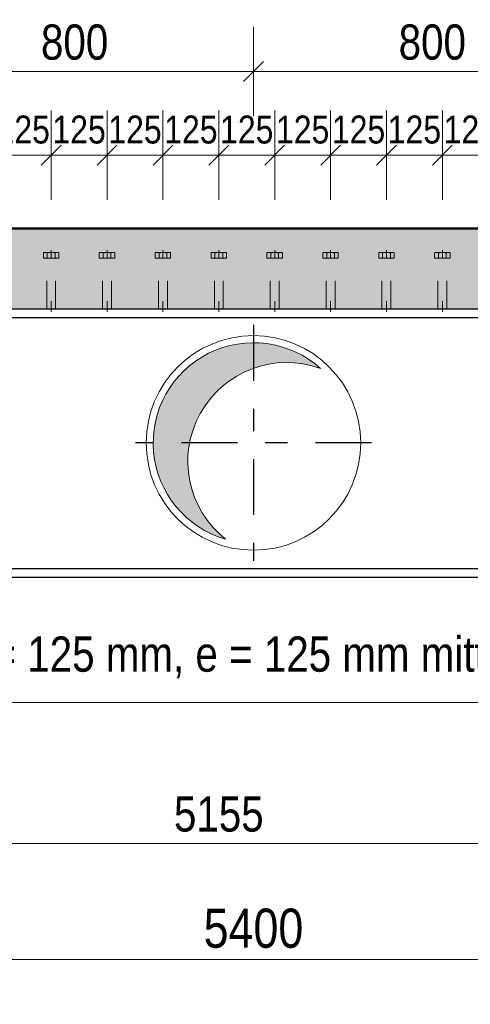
# Model space of a CAD drawing. Header units: millimetres. Extents: x -8.5 to 60.3, y 0 to 42.
# Tile 35 of 109: x 7.9 to 9.9, y 7.7 to 12.1. Entities that reach past the tile are written whole.
import ezdxf

# ---------------------------------------------------------------- set-up
doc = ezdxf.new("R2010")
doc.units = ezdxf.units.MM
doc.linetypes.add('DASHDOT', pattern=[1, 0.5, -0.25, 0, -0.25])
doc.linetypes.add('HIDDEN', pattern=[0.375, 0.25, -0.125])
doc.styles.add('Arial Narrow', font='ARIALN.TTF')
doc.dimstyles.new('Arch_Strakon_dimstyle', dxfattribs={"dimtxt": 11.25, "dimasz": 1, "dimexe": 1.25, "dimexo": 0.0625, "dimgap": 1, "dimtad": 0, "dimdec": 3, "dimzin": 12, "dimdsep": 46, "dimtxsty": 'Arial Narrow', "dimblk": 'Arrowhead_Tick', "dimsah": 1, "dimcen": 0, "dimse1": 1, "dimse2": 1, "dimclrd": 6, "dimclrt": 3, "dimazin": 0, "dimtfac": 1, "dimtdec": 4, "dimtmove": 0, "dimatfit": 3, "dimldrblk": 'NONE', "dimfxl": 1, "dimtvp": 1, "dimtolj": 1, "dimtzin": 0, "dimlwd": 13, "dimarcsym": 2})

# ---------------------------------------------------------------- blocks, each defined once
blk = doc.blocks.new('Arrowhead_Tick')
at = {"color": 0, "linetype": 'Continuous', "lineweight": -2, "ltscale": 0.5}
for p, q in [((0, 20), (0, -10)), ((-1, 0), (0, 0)), ((10, 0), (0, 0))]:
    blk.add_line(p, q, dxfattribs=at)
at = {"color": 2, "linetype": 'Continuous', "lineweight": 35, "ltscale": 0.5}
blk.add_line((4.42, 4.42), (-4.42, -4.42), dxfattribs=at)
blk = doc.blocks.new('*D28')
at = {"color": 6, "linetype": 'Continuous', "lineweight": 13}
blk.add_line((23.0661, 9.6636), (23.0661, 10.8436), dxfattribs=at)
at = {"layer": 'Defpoints', "color": 0}
for p in [(3.6684, 10.8536), (23.0661, 10.8536), (3.6684, 9.6536)]:
    blk.add_point(p, dxfattribs=at)
at = {"color": 6, "lineweight": 13, "xscale": 0.01, "yscale": 0.01, "zscale": 0.01}
for p, rotation in [((23.0661, 10.8536), 90), ((23.0661, 9.6536), 270)]:
    blk.add_blockref('Arrowhead_Tick', p, dxfattribs=dict(at, rotation=rotation))
at = {"color": 2, "lineweight": -2, "insert": (22.9357, 10.2536), "char_height": 0.1575, "attachment_point": 5, "rotation": 90, "style": 'Arial Narrow'}
blk.add_mtext('\\A1;600', dxfattribs=at)
blk = doc.blocks.new('_None')
blk = doc.blocks.new('*D52')
at = {"color": 6, "linetype": 'Continuous', "lineweight": 13}
blk.add_line((7.3884, 11.9159), (8.9684, 11.9159), dxfattribs=at)
at = {"layer": 'Defpoints', "color": 0}
for p in [(8.9784, 11.9159), (7.3784, 10.7816), (8.9784, 10.7816)]:
    blk.add_point(p, dxfattribs=at)
at = {"color": 6, "lineweight": 13, "xscale": 0.01, "yscale": 0.01, "zscale": 0.01}
blk.add_blockref('Arrowhead_Tick', (8.9784, 11.9159), dxfattribs=at)
at = {"color": 6, "lineweight": 13, "xscale": 0.01, "yscale": 0.01, "zscale": 0.01, "rotation": 180}
blk.add_blockref('Arrowhead_Tick', (7.3784, 11.9159), dxfattribs=at)
at = {"color": 2, "lineweight": -2, "insert": (8.1784, 12.0464), "char_height": 0.1575, "attachment_point": 5, "style": 'Arial Narrow'}
blk.add_mtext('\\A1;800', dxfattribs=at)
blk = doc.blocks.new('*D53')
at = {"color": 6, "linetype": 'Continuous', "lineweight": 13}
blk.add_line((8.9884, 11.9159), (10.5684, 11.9159), dxfattribs=at)
at = {"layer": 'Defpoints', "color": 0}
for p in [(10.5784, 11.9159), (8.9784, 10.7816), (10.5784, 10.7816)]:
    blk.add_point(p, dxfattribs=at)
at = {"color": 6, "lineweight": 13, "xscale": 0.01, "yscale": 0.01, "zscale": 0.01}
blk.add_blockref('Arrowhead_Tick', (10.5784, 11.9159), dxfattribs=at)
at = {"color": 6, "lineweight": 13, "xscale": 0.01, "yscale": 0.01, "zscale": 0.01, "rotation": 180}
blk.add_blockref('Arrowhead_Tick', (8.9784, 11.9159), dxfattribs=at)
at = {"color": 2, "lineweight": -2, "insert": (9.7784, 12.0464), "char_height": 0.1575, "attachment_point": 5, "style": 'Arial Narrow'}
blk.add_mtext('\\A1;800', dxfattribs=at)
blk = doc.blocks.new('*D63')
at = {"color": 6, "linetype": 'Continuous', "lineweight": 13}
blk.add_line((3.6784, 8.4617), (13.9684, 8.4617), dxfattribs=at)
at = {"layer": 'Defpoints', "color": 0}
for p in [(13.9784, 9.6536), (3.6684, 9.6336), (13.9784, 8.4617)]:
    blk.add_point(p, dxfattribs=at)
at = {"color": 6, "lineweight": 13, "xscale": 0.01, "yscale": 0.01, "zscale": 0.01}
blk.add_blockref('Arrowhead_Tick', (13.9784, 8.4617), dxfattribs=at)
at = {"color": 6, "lineweight": 13, "xscale": 0.01, "yscale": 0.01, "zscale": 0.01, "rotation": 180}
blk.add_blockref('Arrowhead_Tick', (3.6684, 8.4617), dxfattribs=at)
at = {"color": 2, "lineweight": -2, "insert": (8.8234, 8.5921), "char_height": 0.1575, "attachment_point": 5, "style": 'Arial Narrow'}
blk.add_mtext('\\A1;5155', dxfattribs=at)
blk = doc.blocks.new('*D101')
at = {"color": 6, "linetype": 'Continuous', "lineweight": 13}
blk.add_line((3.5884, 7.9414), (14.3684, 7.9414), dxfattribs=at)
at = {"layer": 'Defpoints', "color": 0}
for p in [(14.3784, 9.5936), (3.5784, 8.819), (14.3784, 7.9414)]:
    blk.add_point(p, dxfattribs=at)
at = {"color": 6, "lineweight": 13, "xscale": 0.01, "yscale": 0.01, "zscale": 0.01}
blk.add_blockref('Arrowhead_Tick', (14.3784, 7.9414), dxfattribs=at)
at = {"color": 6, "lineweight": 13, "xscale": 0.01, "yscale": 0.01, "zscale": 0.01, "rotation": 180}
blk.add_blockref('Arrowhead_Tick', (3.5784, 7.9414), dxfattribs=at)
at = {"color": 2, "lineweight": 35, "insert": (8.9784, 8.0807), "char_height": 0.175, "attachment_point": 5, "style": 'Arial Narrow'}
blk.add_mtext('\\A1;5400', dxfattribs=at)
blk = doc.blocks.new('*D275')
at = {"color": 6, "linetype": 'Continuous', "lineweight": 13}
blk.add_line((7.8334, 11.5414), (8.0634, 11.5414), dxfattribs=at)
at = {"layer": 'Defpoints', "color": 0}
for p in [(8.0734, 11.5414), (7.8234, 11.1163), (8.0734, 11.1163)]:
    blk.add_point(p, dxfattribs=at)
at = {"color": 6, "lineweight": 13, "xscale": 0.01, "yscale": 0.01, "zscale": 0.01}
blk.add_blockref('Arrowhead_Tick', (8.0734, 11.5414), dxfattribs=at)
at = {"color": 6, "lineweight": 13, "xscale": 0.01, "yscale": 0.01, "zscale": 0.01, "rotation": 180}
blk.add_blockref('Arrowhead_Tick', (7.8234, 11.5414), dxfattribs=at)
at = {"color": 3, "lineweight": 35, "insert": (7.9484, 11.6552), "char_height": 0.125, "attachment_point": 5, "style": 'Arial Narrow'}
blk.add_mtext('\\A1;125', dxfattribs=at)
blk = doc.blocks.new('*D276')
at = {"color": 6, "linetype": 'Continuous', "lineweight": 13}
blk.add_line((8.0834, 11.5414), (8.3134, 11.5414), dxfattribs=at)
at = {"layer": 'Defpoints', "color": 0}
for p in [(8.3234, 11.5414), (8.0734, 11.1163), (8.3234, 11.1163)]:
    blk.add_point(p, dxfattribs=at)
at = {"color": 6, "lineweight": 13, "xscale": 0.01, "yscale": 0.01, "zscale": 0.01}
blk.add_blockref('Arrowhead_Tick', (8.3234, 11.5414), dxfattribs=at)
at = {"color": 6, "lineweight": 13, "xscale": 0.01, "yscale": 0.01, "zscale": 0.01, "rotation": 180}
blk.add_blockref('Arrowhead_Tick', (8.0734, 11.5414), dxfattribs=at)
at = {"color": 3, "lineweight": 35, "insert": (8.1984, 11.6552), "char_height": 0.125, "attachment_point": 5, "style": 'Arial Narrow'}
blk.add_mtext('\\A1;125', dxfattribs=at)
blk = doc.blocks.new('*D277')
at = {"color": 6, "linetype": 'Continuous', "lineweight": 13}
blk.add_line((8.3334, 11.5414), (8.5634, 11.5414), dxfattribs=at)
at = {"layer": 'Defpoints', "color": 0}
for p in [(8.5734, 11.5414), (8.3234, 11.1163), (8.5734, 11.1163)]:
    blk.add_point(p, dxfattribs=at)
at = {"color": 6, "lineweight": 13, "xscale": 0.01, "yscale": 0.01, "zscale": 0.01}
blk.add_blockref('Arrowhead_Tick', (8.5734, 11.5414), dxfattribs=at)
at = {"color": 6, "lineweight": 13, "xscale": 0.01, "yscale": 0.01, "zscale": 0.01, "rotation": 180}
blk.add_blockref('Arrowhead_Tick', (8.3234, 11.5414), dxfattribs=at)
at = {"color": 3, "lineweight": 35, "insert": (8.4484, 11.6552), "char_height": 0.125, "attachment_point": 5, "style": 'Arial Narrow'}
blk.add_mtext('\\A1;125', dxfattribs=at)
blk = doc.blocks.new('*D278')
at = {"color": 6, "linetype": 'Continuous', "lineweight": 13}
blk.add_line((8.5834, 11.5414), (8.8134, 11.5414), dxfattribs=at)
at = {"layer": 'Defpoints', "color": 0}
for p in [(8.8234, 11.5414), (8.5734, 11.1163), (8.8234, 11.1163)]:
    blk.add_point(p, dxfattribs=at)
at = {"color": 6, "lineweight": 13, "xscale": 0.01, "yscale": 0.01, "zscale": 0.01}
blk.add_blockref('Arrowhead_Tick', (8.8234, 11.5414), dxfattribs=at)
at = {"color": 6, "lineweight": 13, "xscale": 0.01, "yscale": 0.01, "zscale": 0.01, "rotation": 180}
blk.add_blockref('Arrowhead_Tick', (8.5734, 11.5414), dxfattribs=at)
at = {"color": 3, "lineweight": 35, "insert": (8.6984, 11.6552), "char_height": 0.125, "attachment_point": 5, "style": 'Arial Narrow'}
blk.add_mtext('\\A1;125', dxfattribs=at)
blk = doc.blocks.new('*D279')
at = {"color": 6, "linetype": 'Continuous', "lineweight": 13}
blk.add_line((8.8334, 11.5414), (9.0634, 11.5414), dxfattribs=at)
at = {"layer": 'Defpoints', "color": 0}
for p in [(9.0734, 11.5414), (8.8234, 11.1163), (9.0734, 11.1163)]:
    blk.add_point(p, dxfattribs=at)
at = {"color": 6, "lineweight": 13, "xscale": 0.01, "yscale": 0.01, "zscale": 0.01}
blk.add_blockref('Arrowhead_Tick', (9.0734, 11.5414), dxfattribs=at)
at = {"color": 6, "lineweight": 13, "xscale": 0.01, "yscale": 0.01, "zscale": 0.01, "rotation": 180}
blk.add_blockref('Arrowhead_Tick', (8.8234, 11.5414), dxfattribs=at)
at = {"color": 3, "lineweight": 35, "insert": (8.9484, 11.6552), "char_height": 0.125, "attachment_point": 5, "style": 'Arial Narrow'}
blk.add_mtext('\\A1;125', dxfattribs=at)
blk = doc.blocks.new('*D280')
at = {"color": 6, "linetype": 'Continuous', "lineweight": 13}
blk.add_line((9.0834, 11.5414), (9.3134, 11.5414), dxfattribs=at)
at = {"layer": 'Defpoints', "color": 0}
for p in [(9.3234, 11.5414), (9.0734, 11.1163), (9.3234, 11.1163)]:
    blk.add_point(p, dxfattribs=at)
at = {"color": 6, "lineweight": 13, "xscale": 0.01, "yscale": 0.01, "zscale": 0.01}
blk.add_blockref('Arrowhead_Tick', (9.3234, 11.5414), dxfattribs=at)
at = {"color": 6, "lineweight": 13, "xscale": 0.01, "yscale": 0.01, "zscale": 0.01, "rotation": 180}
blk.add_blockref('Arrowhead_Tick', (9.0734, 11.5414), dxfattribs=at)
at = {"color": 3, "lineweight": 35, "insert": (9.1984, 11.6552), "char_height": 0.125, "attachment_point": 5, "style": 'Arial Narrow'}
blk.add_mtext('\\A1;125', dxfattribs=at)
blk = doc.blocks.new('*D281')
at = {"color": 6, "linetype": 'Continuous', "lineweight": 13}
blk.add_line((9.3334, 11.5414), (9.5634, 11.5414), dxfattribs=at)
at = {"layer": 'Defpoints', "color": 0}
for p in [(9.5734, 11.5414), (9.3234, 11.1163), (9.5734, 11.1163)]:
    blk.add_point(p, dxfattribs=at)
at = {"color": 6, "lineweight": 13, "xscale": 0.01, "yscale": 0.01, "zscale": 0.01}
blk.add_blockref('Arrowhead_Tick', (9.5734, 11.5414), dxfattribs=at)
at = {"color": 6, "lineweight": 13, "xscale": 0.01, "yscale": 0.01, "zscale": 0.01, "rotation": 180}
blk.add_blockref('Arrowhead_Tick', (9.3234, 11.5414), dxfattribs=at)
at = {"color": 3, "lineweight": 35, "insert": (9.4484, 11.6552), "char_height": 0.125, "attachment_point": 5, "style": 'Arial Narrow'}
blk.add_mtext('\\A1;125', dxfattribs=at)
blk = doc.blocks.new('*D282')
at = {"color": 6, "linetype": 'Continuous', "lineweight": 13}
blk.add_line((9.5834, 11.5414), (9.8134, 11.5414), dxfattribs=at)
at = {"layer": 'Defpoints', "color": 0}
for p in [(9.8234, 11.5414), (9.5734, 11.1163), (9.8234, 11.1163)]:
    blk.add_point(p, dxfattribs=at)
at = {"color": 6, "lineweight": 13, "xscale": 0.01, "yscale": 0.01, "zscale": 0.01}
blk.add_blockref('Arrowhead_Tick', (9.8234, 11.5414), dxfattribs=at)
at = {"color": 6, "lineweight": 13, "xscale": 0.01, "yscale": 0.01, "zscale": 0.01, "rotation": 180}
blk.add_blockref('Arrowhead_Tick', (9.5734, 11.5414), dxfattribs=at)
at = {"color": 3, "lineweight": 35, "insert": (9.6984, 11.6552), "char_height": 0.125, "attachment_point": 5, "style": 'Arial Narrow'}
blk.add_mtext('\\A1;125', dxfattribs=at)
blk = doc.blocks.new('*D283')
at = {"color": 6, "linetype": 'Continuous', "lineweight": 13}
blk.add_line((9.8334, 11.5414), (10.0634, 11.5414), dxfattribs=at)
at = {"layer": 'Defpoints', "color": 0}
for p in [(10.0734, 11.5414), (9.8234, 11.1163), (10.0734, 11.1163)]:
    blk.add_point(p, dxfattribs=at)
at = {"color": 6, "lineweight": 13, "xscale": 0.01, "yscale": 0.01, "zscale": 0.01}
blk.add_blockref('Arrowhead_Tick', (10.0734, 11.5414), dxfattribs=at)
at = {"color": 6, "lineweight": 13, "xscale": 0.01, "yscale": 0.01, "zscale": 0.01, "rotation": 180}
blk.add_blockref('Arrowhead_Tick', (9.8234, 11.5414), dxfattribs=at)
at = {"color": 3, "lineweight": 35, "insert": (9.9484, 11.6552), "char_height": 0.125, "attachment_point": 5, "style": 'Arial Narrow'}
blk.add_mtext('\\A1;125', dxfattribs=at)

msp = doc.modelspace()

# ---------------------------------------------------------------- hatches: boundary and pattern name
at = {"true_color": 0xceffce}
msp.add_hatch(color=254, dxfattribs=at).paths.add_polyline_path([(36.903281, 11.213589), (36.803281, 10.853589), (14.778382, 10.853589), (14.778382, 10.873589), (14.698382, 10.873589), (14.698382, 10.853589), (14.058382, 10.853589), (14.058382, 10.873589), (13.978382, 10.873589), (13.978382, 10.853589), (3.668384, 10.853589), (3.668384, 10.873589), (3.618384, 10.873589), (3.618384, 10.853589), (3.078384, 10.853589), (3.078384, 11.213589)])
at = {"true_color": 0xdfdfdf}
msp.add_hatch(color=254, dxfattribs=at).paths.add_polyline_path([(9.27256, 10.591994), (9.266433, 10.597224), (9.260213, 10.602344), (9.253901, 10.607351), (9.247501, 10.612244), (9.241014, 10.617021), (9.234442, 10.621681), (9.227788, 10.626222), (9.221053, 10.630643), (9.21424, 10.634942), (9.20735, 10.639117), (9.200387, 10.643169), (9.193352, 10.647095), (9.186247, 10.650893), (9.179076, 10.654564), (9.171839, 10.658104), (9.164541, 10.661515), (9.157182, 10.664794), (9.149765, 10.667939), (9.142293, 10.670952), (9.134769, 10.673829), (9.127193, 10.676571), (9.11957, 10.679176), (9.111901, 10.681644), (9.104189, 10.683974), (9.096436, 10.686165), (9.088646, 10.688216), (9.080819, 10.690127), (9.07296, 10.691897), (9.06507, 10.693525), (9.057152, 10.695011), (9.049209, 10.696355), (9.041243, 10.697556), (9.033256, 10.698614), (9.025252, 10.699528), (9.017233, 10.700298), (9.009201, 10.700924), (9.001159, 10.701406), (8.99311, 10.701742), (8.985056, 10.701935), (8.977, 10.701982), (8.968944, 10.701885), (8.960892, 10.701643), (8.952845, 10.701257), (8.944806, 10.700726), (8.936778, 10.70005), (8.928764, 10.699231), (8.920766, 10.698267), (8.912786, 10.69716), (8.904827, 10.69591), (8.896892, 10.694517), (8.888984, 10.692982), (8.881104, 10.691305), (8.873256, 10.689487), (8.865441, 10.687528), (8.857663, 10.685429), (8.849924, 10.68319), (8.842227, 10.680813), (8.834573, 10.678298), (8.826966, 10.675645), (8.819408, 10.672857), (8.811901, 10.669933), (8.804448, 10.666875), (8.797051, 10.663683), (8.789712, 10.660359), (8.782435, 10.656904), (8.77522, 10.653318), (8.768072, 10.649604), (8.760991, 10.645762), (8.75398, 10.641793), (8.747042, 10.637698), (8.740178, 10.63348), (8.733392, 10.629139), (8.726684, 10.624677), (8.720058, 10.620095), (8.713515, 10.615395), (8.707057, 10.610578), (8.700687, 10.605646), (8.694407, 10.6006), (8.688219, 10.595442), (8.682124, 10.590174), (8.676124, 10.584797), (8.670223, 10.579313), (8.66442, 10.573724), (8.65872, 10.568032), (8.653122, 10.562238), (8.647629, 10.556344), (8.642243, 10.550353), (8.636966, 10.544266), (8.631799, 10.538085), (8.626743, 10.531813), (8.621802, 10.52545), (8.616975, 10.519), (8.612265, 10.512464), (8.607673, 10.505845), (8.603201, 10.499144), (8.59885, 10.492364), (8.594621, 10.485506), (8.590516, 10.478574), (8.586537, 10.471569), (8.582684, 10.464494), (8.578959, 10.457351), (8.575362, 10.450142), (8.571896, 10.44287), (8.568561, 10.435536), (8.565358, 10.428144), (8.562289, 10.420696), (8.559354, 10.413193), (8.556554, 10.405639), (8.55389, 10.398036), (8.551364, 10.390386), (8.548975, 10.382692), (8.546725, 10.374957), (8.544614, 10.367182), (8.542643, 10.35937), (8.540813, 10.351525), (8.539124, 10.343648), (8.537577, 10.335741), (8.536172, 10.327809), (8.53491, 10.319852), (8.533791, 10.311874), (8.532816, 10.303877), (8.531984, 10.295864), (8.531297, 10.287837), (8.530754, 10.279799), (8.530355, 10.271753), (8.530101, 10.2637), (8.529992, 10.255645), (8.530027, 10.247589), (8.530207, 10.239535), (8.530532, 10.231485), (8.531002, 10.223442), (8.531616, 10.21541), (8.532374, 10.207389), (8.533276, 10.199384), (8.534321, 10.191396), (8.53551, 10.183428), (8.536842, 10.175482), (8.538317, 10.167562), (8.539934, 10.15967), (8.541692, 10.151808), (8.543591, 10.143979), (8.54563, 10.136185), (8.547809, 10.128429), (8.550127, 10.120714), (8.552584, 10.113041), (8.555178, 10.105414), (8.557908, 10.097834), (8.560774, 10.090305), (8.563775, 10.082829), (8.56691, 10.075407), (8.570178, 10.068044), (8.573577, 10.06074), (8.577107, 10.053498), (8.580767, 10.046321), (8.584555, 10.039211), (8.58847, 10.03217), (8.592511, 10.025201), (8.596676, 10.018305), (8.600965, 10.011485), (8.605376, 10.004744), (8.609906, 9.998082), (8.614556, 9.991504), (8.619324, 9.985009), (8.624207, 9.978602), (8.629205, 9.972283), (8.634315, 9.966055), (8.639536, 9.95992), (8.644867, 9.95388), (8.650306, 9.947936), (8.65585, 9.942091), (8.661498, 9.936347), (8.667249, 9.930705), (8.6731, 9.925167), (8.67905, 9.919736), (8.685096, 9.914412), (8.691237, 9.909197), (8.697471, 9.904094), (8.703795, 9.899103), (8.710208, 9.894227), (8.716708, 9.889467), (8.723292, 9.884825), (8.729958, 9.880301), (8.736705, 9.875898), (8.74353, 9.871617), (8.75043, 9.86746), (8.757404, 9.863427), (8.764449, 9.85952), (8.771564, 9.85574), (8.778745, 9.852088), (8.785991, 9.848566), (8.793298, 9.845175), (8.800666, 9.841916), (8.808091, 9.838789), (8.81557, 9.835797), (8.823103, 9.832939), (8.830685, 9.830217), (8.838315, 9.827632), (8.845991, 9.825184), (8.853709, 9.822875), (8.847687, 9.827697), (8.84175, 9.832623), (8.835899, 9.837652), (8.830138, 9.842783), (8.824466, 9.848013), (8.818887, 9.853341), (8.813401, 9.858765), (8.808011, 9.864284), (8.802717, 9.869897), (8.797523, 9.875601), (8.792428, 9.881394), (8.787436, 9.887275), (8.782546, 9.893243), (8.777762, 9.899295), (8.773083, 9.905429), (8.768512, 9.911644), (8.764051, 9.917938), (8.759699, 9.924308), (8.75546, 9.930753), (8.751333, 9.937272), (8.74732, 9.943861), (8.743423, 9.950519), (8.739643, 9.957244), (8.735981, 9.964034), (8.732437, 9.970887), (8.729013, 9.9778), (8.725711, 9.984772), (8.72253, 9.991801), (8.719473, 9.998884), (8.716539, 10.006019), (8.71373, 10.013205), (8.711047, 10.020438), (8.70849, 10.027716), (8.706061, 10.035039), (8.70376, 10.042402), (8.701587, 10.049805), (8.699544, 10.057244), (8.69763, 10.064718), (8.695847, 10.072224), (8.694196, 10.07976), (8.692676, 10.087323), (8.691288, 10.094912), (8.690032, 10.102524), (8.68891, 10.110156), (8.68792, 10.117808), (8.687064, 10.125475), (8.686342, 10.133156), (8.685754, 10.140848), (8.6853, 10.148549), (8.684981, 10.156257), (8.684795, 10.16397), (8.684745, 10.171685), (8.684828, 10.179399), (8.685046, 10.18711), (8.685399, 10.194817), (8.685886, 10.202517), (8.686507, 10.210206), (8.687262, 10.217884), (8.68815, 10.225547), (8.689173, 10.233194), (8.690328, 10.240822), (8.691616, 10.248428), (8.693036, 10.256011), (8.694589, 10.263568), (8.696272, 10.271097), (8.698087, 10.278595), (8.700032, 10.286061), (8.702108, 10.293491), (8.704312, 10.300884), (8.706645, 10.308238), (8.709105, 10.31555), (8.711693, 10.322818), (8.714407, 10.330039), (8.717247, 10.337212), (8.720211, 10.344335), (8.723299, 10.351405), (8.726509, 10.35842), (8.729841, 10.365378), (8.733295, 10.372277), (8.736867, 10.379114), (8.740559, 10.385888), (8.744368, 10.392597), (8.748293, 10.399239), (8.752334, 10.405811), (8.756488, 10.412311), (8.760756, 10.418738), (8.765134, 10.42509), (8.769623, 10.431365), (8.77422, 10.43756), (8.778925, 10.443674), (8.783735, 10.449706), (8.78865, 10.455652), (8.793668, 10.461512), (8.798787, 10.467284), (8.804006, 10.472965), (8.809323, 10.478555), (8.814737, 10.484051), (8.820246, 10.489452), (8.825848, 10.494756), (8.831542, 10.499962), (8.837325, 10.505068), (8.843197, 10.510072), (8.849155, 10.514973), (8.855198, 10.519769), (8.861323, 10.524459), (8.867529, 10.529042), (8.873814, 10.533516), (8.880176, 10.537879), (8.886613, 10.542132), (8.893124, 10.546271), (8.899705, 10.550296), (8.906356, 10.554206), (8.913074, 10.557999), (8.919856, 10.561675), (8.926702, 10.565231), (8.933609, 10.568668), (8.940575, 10.571984), (8.947597, 10.575179), (8.954675, 10.57825), (8.961804, 10.581197), (8.968984, 10.58402), (8.976212, 10.586717), (8.983486, 10.589288), (8.990803, 10.591731), (8.998162, 10.594047), (9.005561, 10.596234), (9.012996, 10.598291), (9.020466, 10.600219), (9.027968, 10.602016), (9.035501, 10.603682), (9.043062, 10.605217), (9.050648, 10.60662), (9.058257, 10.60789), (9.065888, 10.609027), (9.073537, 10.610031), (9.081202, 10.610902), (9.088882, 10.611639), (9.096573, 10.612242), (9.104274, 10.612711), (9.111981, 10.613045), (9.119693, 10.613245), (9.127408, 10.613311), (9.135122, 10.613242), (9.142834, 10.613039), (9.150542, 10.612701), (9.158242, 10.612229), (9.165933, 10.611623), (9.173612, 10.610883), (9.181277, 10.610009), (9.188926, 10.609002), (9.196556, 10.607861), (9.204165, 10.606588), (9.21175, 10.605182), (9.21931, 10.603644), (9.226842, 10.601975), (9.234344, 10.600175), (9.241813, 10.598244), (9.249248, 10.596183), (9.256645, 10.593993), (9.264003, 10.591674), (9.27132, 10.589228), (9.278592, 10.586654)])

# ---------------------------------------------------------------- linework, layer by layer
at = {"color": 4, "linetype": 'Continuous', "lineweight": 50}
msp.add_line((3.578384, 11.213589), (36.903281, 11.213589), dxfattribs=at)
at = {"color": 6, "linetype": 'HIDDEN', "lineweight": 13, "ltscale": 0.5}
for p, q in [((8.038743, 11.080341), (8.038743, 11.10402)), ((8.047403, 11.106341), (8.099364, 11.106341)), ((8.056063, 11.10402), (8.056063, 11.080341)), ((8.073384, 11.116341), (8.073384, 11.080341)), ((8.090704, 11.080341), (8.090704, 11.104005)), ((8.108025, 11.080341), (8.108025, 11.104005)), ((8.288743, 11.080341), (8.288743, 11.10402)), ((8.297403, 11.106341), (8.349364, 11.106341)), ((8.306063, 11.10402), (8.306063, 11.080341)), ((8.323384, 11.116341), (8.323384, 11.080341)), ((8.340704, 11.080341), (8.340704, 11.104005)), ((8.358025, 11.080341), (8.358025, 11.104005)), ((8.538743, 11.080341), (8.538743, 11.10402)), ((8.547403, 11.106341), (8.599364, 11.106341)), ((8.556063, 11.10402), (8.556063, 11.080341)), ((8.573384, 11.116341), (8.573384, 11.080341)), ((8.590704, 11.080341), (8.590704, 11.104005)), ((8.608025, 11.080341), (8.608025, 11.104005)), ((8.788743, 11.080341), (8.788743, 11.10402)), ((8.797403, 11.106341), (8.849364, 11.106341)), ((8.806063, 11.10402), (8.806063, 11.080341)), ((8.823384, 11.116341), (8.823384, 11.080341)), ((8.840704, 11.080341), (8.840704, 11.104005)), ((8.858025, 11.080341), (8.858025, 11.104005)), ((9.038743, 11.080341), (9.038743, 11.10402)), ((9.047403, 11.106341), (9.099364, 11.106341)), ((9.056063, 11.10402), (9.056063, 11.080341)), ((9.073384, 11.116341), (9.073384, 11.080341)), ((9.090704, 11.080341), (9.090704, 11.104005)), ((9.108025, 11.080341), (9.108025, 11.104005)), ((9.288743, 11.080341), (9.288743, 11.10402)), ((9.297403, 11.106341), (9.349364, 11.106341)), ((9.306063, 11.10402), (9.306063, 11.080341)), ((9.323384, 11.116341), (9.323384, 11.080341)), ((9.340704, 11.080341), (9.340704, 11.104005)), ((9.358025, 11.080341), (9.358025, 11.104005)), ((9.538743, 11.080341), (9.538743, 11.10402)), ((9.547403, 11.106341), (9.599364, 11.106341)), ((9.556063, 11.10402), (9.556063, 11.080341)), ((9.573384, 11.116341), (9.573384, 11.080341)), ((9.590704, 11.080341), (9.590704, 11.104005)), ((9.608025, 11.080341), (9.608025, 11.104005)), ((9.788743, 11.080341), (9.788743, 11.10402)), ((9.797403, 11.106341), (9.849364, 11.106341)), ((9.806063, 11.10402), (9.806063, 11.080341)), ((9.823384, 11.116341), (9.823384, 11.080341)), ((9.840704, 11.080341), (9.840704, 11.104005)), ((9.858025, 11.080341), (9.858025, 11.104005)), ((8.108025, 11.080341), (8.038743, 11.080341)), ((8.095384, 11.080341), (8.051384, 11.080341)), ((8.053384, 10.853589), (8.053384, 11.078341)), ((8.093384, 10.853589), (8.093384, 11.078341)), ((8.358025, 11.080341), (8.288743, 11.080341)), ((8.345384, 11.080341), (8.301384, 11.080341)), ((8.303384, 10.853589), (8.303384, 11.078341)), ((8.343384, 10.853589), (8.343384, 11.078341)), ((8.608025, 11.080341), (8.538743, 11.080341)), ((8.595384, 11.080341), (8.551384, 11.080341)), ((8.553384, 10.853589), (8.553384, 11.078341)), ((8.593384, 10.853589), (8.593384, 11.078341)), ((8.858025, 11.080341), (8.788743, 11.080341)), ((8.845384, 11.080341), (8.801384, 11.080341)), ((8.803384, 10.853589), (8.803384, 11.078341)), ((8.843384, 10.853589), (8.843384, 11.078341)), ((9.108025, 11.080341), (9.038743, 11.080341)), ((9.095384, 11.080341), (9.051384, 11.080341)), ((9.053384, 10.853589), (9.053384, 11.078341)), ((9.093384, 10.853589), (9.093384, 11.078341)), ((9.358025, 11.080341), (9.288743, 11.080341)), ((9.345384, 11.080341), (9.301384, 11.080341)), ((9.303384, 10.853589), (9.303384, 11.078341)), ((9.343384, 10.853589), (9.343384, 11.078341)), ((9.608025, 11.080341), (9.538743, 11.080341)), ((9.595384, 11.080341), (9.551384, 11.080341)), ((9.553384, 10.853589), (9.553384, 11.078341)), ((9.593384, 10.853589), (9.593384, 11.078341)), ((9.858025, 11.080341), (9.788743, 11.080341)), ((9.845384, 11.080341), (9.801384, 11.080341)), ((9.803384, 10.853589), (9.803384, 11.078341)), ((9.843384, 10.853589), (9.843384, 11.078341)), ((8.053384, 10.853589), (8.053384, 10.887808)), ((8.073384, 10.853589), (8.073384, 10.887808)), ((8.073384, 10.887808), (8.073384, 10.840341)), ((8.093384, 10.853589), (8.093384, 10.887808)), ((8.303384, 10.853589), (8.303384, 10.887808)), ((8.323384, 10.853589), (8.323384, 10.887808)), ((8.323384, 10.887808), (8.323384, 10.840341)), ((8.343384, 10.853589), (8.343384, 10.887808)), ((8.553384, 10.853589), (8.553384, 10.887808)), ((8.573384, 10.853589), (8.573384, 10.887808)), ((8.573384, 10.887808), (8.573384, 10.840341)), ((8.593384, 10.853589), (8.593384, 10.887808)), ((8.803384, 10.853589), (8.803384, 10.887808)), ((8.823384, 10.853589), (8.823384, 10.887808)), ((8.823384, 10.887808), (8.823384, 10.840341)), ((8.843384, 10.853589), (8.843384, 10.887808)), ((9.053384, 10.853589), (9.053384, 10.887808)), ((9.073384, 10.853589), (9.073384, 10.887808)), ((9.073384, 10.887808), (9.073384, 10.840341)), ((9.093384, 10.853589), (9.093384, 10.887808)), ((9.303384, 10.853589), (9.303384, 10.887808)), ((9.323384, 10.853589), (9.323384, 10.887808)), ((9.323384, 10.887808), (9.323384, 10.840341)), ((9.343384, 10.853589), (9.343384, 10.887808)), ((9.553384, 10.853589), (9.553384, 10.887808)), ((9.573384, 10.853589), (9.573384, 10.887808)), ((9.573384, 10.887808), (9.573384, 10.840341)), ((9.593384, 10.853589), (9.593384, 10.887808)), ((9.803384, 10.853589), (9.803384, 10.887808)), ((9.823384, 10.853589), (9.823384, 10.887808)), ((9.823384, 10.887808), (9.823384, 10.840341)), ((9.843384, 10.853589), (9.843384, 10.887808)), ((8.093384, 10.853589), (8.053384, 10.853589)), ((8.343384, 10.853589), (8.303384, 10.853589)), ((8.593384, 10.853589), (8.553384, 10.853589)), ((8.843384, 10.853589), (8.803384, 10.853589)), ((9.093384, 10.853589), (9.053384, 10.853589)), ((9.343384, 10.853589), (9.303384, 10.853589)), ((9.593384, 10.853589), (9.553384, 10.853589)), ((9.843384, 10.853589), (9.803384, 10.853589))]:
    msp.add_line(p, q, dxfattribs=at)
at = {"color": 3, "linetype": 'Continuous', "lineweight": 25}
for p, q in [((3.668384, 10.853589), (13.978382, 10.853589)), ((3.668384, 10.815589), (13.978382, 10.815589)), ((3.668384, 9.691589), (13.978382, 9.691589)), ((3.668384, 9.653589), (13.978382, 9.653589))]:
    msp.add_line(p, q, dxfattribs=at)
at = {"color": 10, "linetype": 'DASHDOT', "ltscale": 0.5}
for p, q in [((8.978382, 10.781589), (8.978382, 9.725589)), ((9.506382, 10.253589), (8.450382, 10.253589))]:
    msp.add_line(p, q, dxfattribs=at)
at = {"color": 6, "linetype": 'Continuous', "lineweight": 13, "ltscale": 0.5}
msp.add_line((3.568384, 9.091397), (14.078382, 9.091397), dxfattribs=at)
at = {"color": 5, "linetype": 'Continuous', "lineweight": 18}
msp.add_circle((8.978382, 10.253589), 0.48, dxfattribs=at)
at = {"color": 6, "linetype": 'HIDDEN', "lineweight": 13, "ltscale": 0.5}
for centre, radius, start, end in [((8.047403, 11.089021), 0.01732, 59.99927, 120.000728), ((8.073384, 11.03942), 0.066867, 74.987632, 105.009015), ((8.099364, 11.089021), 0.017307, 59.974265, 120.025735), ((8.297403, 11.089021), 0.01732, 59.99927, 120.000728), ((8.323384, 11.03942), 0.066867, 74.987632, 105.009015), ((8.349364, 11.089021), 0.017307, 59.974265, 120.025735), ((8.547403, 11.089021), 0.01732, 59.99927, 120.000728), ((8.573384, 11.03942), 0.066867, 74.987632, 105.009015), ((8.599364, 11.089021), 0.017307, 59.974265, 120.025735), ((8.797403, 11.089021), 0.01732, 59.99927, 120.000728), ((8.823384, 11.03942), 0.066867, 74.987632, 105.009015), ((8.849364, 11.089021), 0.017307, 59.974265, 120.025735), ((9.047403, 11.089021), 0.01732, 59.99927, 120.000728), ((9.073384, 11.03942), 0.066867, 74.987632, 105.009015), ((9.099364, 11.089021), 0.017307, 59.974265, 120.025735), ((9.297403, 11.089021), 0.01732, 59.99927, 120.000728), ((9.323384, 11.03942), 0.066867, 74.987632, 105.009015), ((9.349364, 11.089021), 0.017307, 59.974265, 120.025735), ((9.547403, 11.089021), 0.01732, 59.99927, 120.000728), ((9.573384, 11.03942), 0.066867, 74.987632, 105.009015), ((9.599364, 11.089021), 0.017307, 59.974265, 120.025735), ((9.797403, 11.089021), 0.01732, 59.99927, 120.000728), ((9.823384, 11.03942), 0.066867, 74.987632, 105.009015), ((9.849364, 11.089021), 0.017307, 59.974265, 120.025735), ((8.051384, 11.078341), 0.002, 0, 90.000019), ((8.095384, 11.078341), 0.002, 90, 180), ((8.301384, 11.078341), 0.002, 0, 90.000019), ((8.345384, 11.078341), 0.002, 90, 180), ((8.551384, 11.078341), 0.002, 0, 90.000019), ((8.595384, 11.078341), 0.002, 90, 180), ((8.801384, 11.078341), 0.002, 0, 90.000019), ((8.845384, 11.078341), 0.002, 90, 180), ((9.051384, 11.078341), 0.002, 0, 90.000019), ((9.095384, 11.078341), 0.002, 90, 180), ((9.301384, 11.078341), 0.002, 0, 90.000019), ((9.345384, 11.078341), 0.002, 90, 180), ((9.551384, 11.078341), 0.002, 0, 90.000019), ((9.595384, 11.078341), 0.002, 90, 180), ((9.801384, 11.078341), 0.002, 0, 90.000019), ((9.845384, 11.078341), 0.002, 90, 180)]:
    msp.add_arc(centre, radius, start, end, dxfattribs=at)
at = {"color": 9, "linetype": 'Continuous', "lineweight": 0}
for centre, radius, start, end in [((8.978382, 10.253589), 0.448395, 47.969881, 253.856497), ((9.127316, 10.170739), 0.442572, 70.012643, 231.813735)]:
    msp.add_arc(centre, radius, start, end, dxfattribs=at)

# ---------------------------------------------------------------- texts
at = {"color": 2, "lineweight": 35, "style": 'Arial Narrow'}
msp.add_text('41 Dübel ø 22 mm/ h = 125 mm, e = 125 mm mittig auf Trägerachse', height=0.1575, dxfattribs=at).set_placement((6.076278, 9.229865))

# ---------------------------------------------------------------- dimensions: what is measured, and where the dimension line sits
at = {"lineweight": -2}
for base, p1, p2, text, picture, middle in [((8.978382, 11.915949), (7.378382, 10.781589), (8.978382, 10.781589), '800', '*D52', (8.178382, 11.915949)), ((10.578382, 11.915949), (8.978382, 10.781589), (10.578382, 10.781589), '800', '*D53', (9.778382, 11.915949)), ((13.978382, 8.461652), (3.668384, 9.633589), (13.978382, 9.653589), '5155', '*D63', (8.823383, 8.461652))]:
    dim = msp.add_linear_dim(base=base, p1=p1, p2=p2, text=text, dimstyle='Arch_Strakon_dimstyle', override={"dimscale": 0.01, "dimtxt": 15.75, "dimasz": 1, "dimgap": 5, "dimtad": 1, "dimjust": 0, "dimtih": 0, "dimtoh": 0, "dimdec": 2, "dimdsep": 46, "dimtxsty": 'Arial Narrow', "dimclrd": 6, "dimclrt": 2, "dimtix": 1, "dimtofl": 255, "dimtmove": 0, "dimatfit": 2, "dimfxl": 0, "dimfxlon": 0, "dimtvp": 31.746032, "dimlwd": 13}, dxfattribs=at)
    dim.commit()
    dim.dimension.update_dxf_attribs({"geometry": picture, "text_midpoint": middle, "dimtype": 160})
at = {"lineweight": 35}
for base, p1, p2, text, override, picture, middle in [((8.073384, 11.541397), (7.823384, 11.116341), (8.073384, 11.116341), '125', {"dimscale": 0.01, "dimtxt": 12.5, "dimasz": 1, "dimgap": 5, "dimtad": 1, "dimjust": 0, "dimtih": 0, "dimtoh": 0, "dimdec": 3, "dimdsep": 46, "dimtxsty": 'Arial Narrow', "dimclrd": 6, "dimclrt": 3, "dimtix": 1, "dimtofl": 255, "dimtmove": 0, "dimatfit": 2, "dimfxl": 0, "dimfxlon": 0, "dimtvp": 40, "dimlwd": 13}, '*D275', (7.948384, 11.541397)), ((8.323384, 11.541397), (8.073384, 11.116341), (8.323384, 11.116341), '125', {"dimscale": 0.01, "dimtxt": 12.5, "dimasz": 1, "dimgap": 5, "dimtad": 1, "dimjust": 0, "dimtih": 0, "dimtoh": 0, "dimdec": 3, "dimdsep": 46, "dimtxsty": 'Arial Narrow', "dimclrd": 6, "dimclrt": 3, "dimtix": 1, "dimtofl": 255, "dimtmove": 0, "dimatfit": 2, "dimfxl": 0, "dimfxlon": 0, "dimtvp": 40, "dimlwd": 13}, '*D276', (8.198384, 11.541397)), ((8.573384, 11.541397), (8.323384, 11.116341), (8.573384, 11.116341), '125', {"dimscale": 0.01, "dimtxt": 12.5, "dimasz": 1, "dimgap": 5, "dimtad": 1, "dimjust": 0, "dimtih": 0, "dimtoh": 0, "dimdec": 3, "dimdsep": 46, "dimtxsty": 'Arial Narrow', "dimclrd": 6, "dimclrt": 3, "dimtix": 1, "dimtofl": 255, "dimtmove": 0, "dimatfit": 2, "dimfxl": 0, "dimfxlon": 0, "dimtvp": 40, "dimlwd": 13}, '*D277', (8.448384, 11.541397)), ((8.823384, 11.541397), (8.573384, 11.116341), (8.823384, 11.116341), '125', {"dimscale": 0.01, "dimtxt": 12.5, "dimasz": 1, "dimgap": 5, "dimtad": 1, "dimjust": 0, "dimtih": 0, "dimtoh": 0, "dimdec": 3, "dimdsep": 46, "dimtxsty": 'Arial Narrow', "dimclrd": 6, "dimclrt": 3, "dimtix": 1, "dimtofl": 255, "dimtmove": 0, "dimatfit": 2, "dimfxl": 0, "dimfxlon": 0, "dimtvp": 40, "dimlwd": 13}, '*D278', (8.698384, 11.541397)), ((9.073384, 11.541397), (8.823384, 11.116341), (9.073384, 11.116341), '125', {"dimscale": 0.01, "dimtxt": 12.5, "dimasz": 1, "dimgap": 5, "dimtad": 1, "dimjust": 0, "dimtih": 0, "dimtoh": 0, "dimdec": 3, "dimdsep": 46, "dimtxsty": 'Arial Narrow', "dimclrd": 6, "dimclrt": 3, "dimtix": 1, "dimtofl": 255, "dimtmove": 0, "dimatfit": 2, "dimfxl": 0, "dimfxlon": 0, "dimtvp": 40, "dimlwd": 13}, '*D279', (8.948384, 11.541397)), ((9.323384, 11.541397), (9.073384, 11.116341), (9.323384, 11.116341), '125', {"dimscale": 0.01, "dimtxt": 12.5, "dimasz": 1, "dimgap": 5, "dimtad": 1, "dimjust": 0, "dimtih": 0, "dimtoh": 0, "dimdec": 3, "dimdsep": 46, "dimtxsty": 'Arial Narrow', "dimclrd": 6, "dimclrt": 3, "dimtix": 1, "dimtofl": 255, "dimtmove": 0, "dimatfit": 2, "dimfxl": 0, "dimfxlon": 0, "dimtvp": 40, "dimlwd": 13}, '*D280', (9.198384, 11.541397)), ((9.573384, 11.541397), (9.323384, 11.116341), (9.573384, 11.116341), '125', {"dimscale": 0.01, "dimtxt": 12.5, "dimasz": 1, "dimgap": 5, "dimtad": 1, "dimjust": 0, "dimtih": 0, "dimtoh": 0, "dimdec": 3, "dimdsep": 46, "dimtxsty": 'Arial Narrow', "dimclrd": 6, "dimclrt": 3, "dimtix": 1, "dimtofl": 255, "dimtmove": 0, "dimatfit": 2, "dimfxl": 0, "dimfxlon": 0, "dimtvp": 40, "dimlwd": 13}, '*D281', (9.448384, 11.541397)), ((9.823384, 11.541397), (9.573384, 11.116341), (9.823384, 11.116341), '125', {"dimscale": 0.01, "dimtxt": 12.5, "dimasz": 1, "dimgap": 5, "dimtad": 1, "dimjust": 0, "dimtih": 0, "dimtoh": 0, "dimdec": 3, "dimdsep": 46, "dimtxsty": 'Arial Narrow', "dimclrd": 6, "dimclrt": 3, "dimtix": 1, "dimtofl": 255, "dimtmove": 0, "dimatfit": 2, "dimfxl": 0, "dimfxlon": 0, "dimtvp": 40, "dimlwd": 13}, '*D282', (9.698384, 11.541397)), ((10.073384, 11.541397), (9.823384, 11.116341), (10.073384, 11.116341), '125', {"dimscale": 0.01, "dimtxt": 12.5, "dimasz": 1, "dimgap": 5, "dimtad": 1, "dimjust": 0, "dimtih": 0, "dimtoh": 0, "dimdec": 3, "dimdsep": 46, "dimtxsty": 'Arial Narrow', "dimclrd": 6, "dimclrt": 3, "dimtix": 1, "dimtofl": 255, "dimtmove": 0, "dimatfit": 2, "dimfxl": 0, "dimfxlon": 0, "dimtvp": 40, "dimlwd": 13}, '*D283', (9.948384, 11.541397)), ((14.378382, 7.941397), (3.578384, 8.819032), (14.378382, 9.593589), '5400', {"dimscale": 0.01, "dimtxt": 17.5, "dimasz": 1, "dimgap": 5, "dimtad": 1, "dimjust": 0, "dimtih": 0, "dimtoh": 0, "dimdec": 3, "dimdsep": 46, "dimtxsty": 'Arial Narrow', "dimclrd": 6, "dimclrt": 2, "dimtix": 1, "dimtofl": 255, "dimtmove": 0, "dimatfit": 2, "dimfxl": 0, "dimfxlon": 0, "dimtvp": 28.571429, "dimlwd": 13}, '*D101', (8.978383, 7.941397))]:
    dim = msp.add_linear_dim(base=base, p1=p1, p2=p2, text=text, dimstyle='Arch_Strakon_dimstyle', override=override, dxfattribs=at)
    dim.commit()
    dim.dimension.update_dxf_attribs({"geometry": picture, "text_midpoint": middle, "dimtype": 160})
at = {"lineweight": -2}
dim = msp.add_linear_dim(base=(23.066082, 10.853589), p1=(3.668384, 9.653589), p2=(3.668384, 10.853589), angle=90, text='600', dimstyle='Arch_Strakon_dimstyle', override={"dimscale": 0.01, "dimtxt": 15.75, "dimasz": 1, "dimgap": 5, "dimtad": 1, "dimjust": 0, "dimtih": 0, "dimtoh": 0, "dimdec": 2, "dimdsep": 46, "dimtxsty": 'Arial Narrow', "dimclrd": 6, "dimclrt": 2, "dimtix": 1, "dimtofl": 255, "dimtmove": 0, "dimatfit": 2, "dimfxl": 0, "dimfxlon": 0, "dimtvp": 31.746032, "dimlwd": 13}, dxfattribs=at)
dim.commit()
dim.dimension.update_dxf_attribs({"geometry": '*D28', "text_midpoint": (23.066082, 10.253589), "dimtype": 160})

doc.saveas('drawing.dxf')
